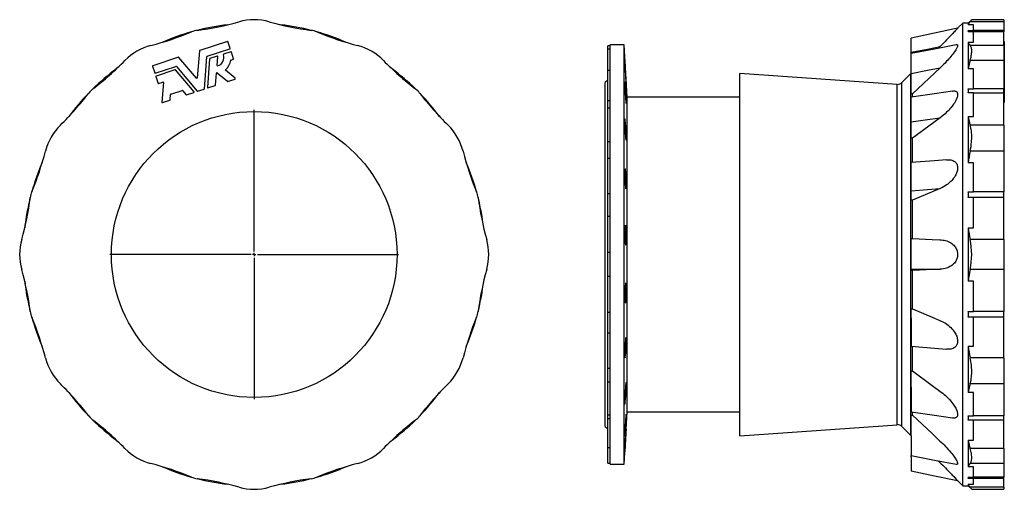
# Model space of a CAD drawing. Extents: x -180 to 1371, y -781 to 775.
# Tile 2 of 2: x -180 to 1371, y 36 to 775. Entities that reach past the tile are written whole.
import ezdxf

# ---------------------------------------------------------------- set-up
doc = ezdxf.new("R2010")
doc.units = 0
doc.layers.get('0').update_dxf_attribs({"linetype": 'CONTINUOUS'})
doc.layers.add('FORMAT', color=7, linetype='CONTINUOUS')

# ---------------------------------------------------------------- blocks, each defined once
blk = doc.blocks.new('SW_CENTERMARKSYMBOL_0')
at = {"layer": 'FORMAT', "color": 0}
for p, q in [((0, 5), (0, 227.5)), ((-5, 0), (-227.5, 0)), ((0, 0), (-2.5, 0)), ((0, 0), (0, 2.5)), ((0, 0), (0, -2.5)), ((0, 0), (2.5, 0)), ((5, 0), (227.5, 0)), ((0, -5), (0, -227.5))]:
    blk.add_line(p, q, dxfattribs=at)

msp = doc.modelspace()

# ---------------------------------------------------------------- linework, layer by layer
at = {"color": 7, "linetype": 'CONTINUOUS'}
for p, q in [((1305.5, 769.4), (1297.5, 761.4)), ((1314.2, 769.4), (1305.5, 769.4)), ((1305.5, 405.4), (1305.5, 769.4)), ((1319.7, 774.9), (1314.2, 769.4)), ((1314.2, 769.4), (1314.2, 767)), ((1322.5, 767), (1314.2, 767)), ((1370.5, 771.7), (1317.2, 771.7)), ((1370.5, 774.9), (1319.7, 774.9)), ((1322.5, 758.2), (1322.5, 767)), ((1370.5, 774.9), (1370.5, 771.7)), ((1370.5, 771.7), (1370.5, 758.2)), ((1224.4, 723.6), (1224.4, 745.7)), ((1314.2, 758.2), (1322.5, 758.2)), ((1314.2, 758.2), (1314.2, 755.8)), ((1322.5, 755.8), (1314.2, 755.8)), ((1370.5, 758.2), (1322.5, 758.2)), ((1322.5, 739.6), (1322.5, 755.8)), ((1370.5, 755.7), (1322.5, 755.7)), ((1370.5, 758.2), (1370.5, 755.7)), ((1370.5, 734.5), (1370.5, 755.7)), ((147.1, 740.8), (103.3, 726.6)), ((151.4, 729.7), (147.9, 740.4)), ((750.3, 733.8), (746.3, 733.8)), ((746.3, 728.8), (746.3, 733.8)), ((772.3, 735.4), (750.3, 735.4)), ((750.3, 728.2), (750.3, 735.4)), ((776.7, 652.9), (772.3, 735.4)), ((772.3, 405.4), (772.3, 735.4)), ((1269.8, 732.9), (1266.9, 730)), ((1314.2, 739.6), (1322.5, 739.6)), ((1314.2, 739.6), (1314.2, 697.5)), ((1370.5, 734.5), (1317.2, 734.5)), ((1371, 740.8), (1370.5, 740.8)), ((1371, 740.8), (1370.5, 740.8)), ((1370.5, 734.5), (1370.5, 710.8)), ((1371, 740.8), (1371, 726.6)), ((1371, 740.8), (1371, 740.8)), ((70, 715.8), (29.4, 702.6)), ((98.4, 683.1), (70.7, 715.6)), ((102.8, 726), (99.5, 683.5)), ((110.7, 666.3), (114.6, 716.7)), ((115.1, 717.3), (151, 728.9)), ((131, 717.6), (119.4, 713.8)), ((130.7, 702.7), (131.8, 717)), ((152.4, 724.5), (141.1, 720.9)), ((156.7, 713.4), (153.2, 724.1)), ((750.3, 728.8), (746.3, 728.8)), ((746.3, 695), (746.3, 728.8)), ((750.3, 691.2), (750.3, 728.2)), ((1224.4, 721.6), (1224.4, 723.6)), ((1224.4, 690.5), (1224.4, 721.5)), ((1371, 726.6), (1370.5, 726.6)), ((1371, 726), (1370.5, 726)), ((1371, 715.8), (1370.5, 715.8)), ((1371, 715.8), (1370.5, 715.8)), ((1371, 726.6), (1371, 726)), ((1371, 726), (1371, 715.8)), ((1371, 715.8), (1371, 702.6)), ((1371, 715.8), (1371, 715.8)), ((29, 701.8), (32.5, 691.1)), ((33.3, 690.7), (65.9, 701.3)), ((66.6, 701.1), (99.5, 662.7)), ((119, 713.3), (115.5, 668.4)), ((152.8, 711.5), (156.3, 712.7)), ((773.6, 701.2), (773.9, 701.2)), ((1269.8, 699.2), (1226.5, 658.1)), ((1370.5, 710.8), (1317.2, 710.8)), ((1370.5, 710.8), (1370.5, 666.1)), ((1371, 702.6), (1370.5, 702.6)), ((1371, 701.8), (1370.5, 701.8)), ((1371, 702.6), (1371, 701.8)), ((1371, 701.8), (1371, 691.1)), ((34.3, 685.5), (37.8, 674.8)), ((64.4, 696), (34.7, 686.3)), ((94.4, 661.5), (65.1, 695.8)), ((128.3, 672), (129.8, 690.8)), ((130.8, 691.2), (146.9, 678)), ((159.2, 682.7), (143.9, 695.3)), ((750.3, 695), (746.3, 695)), ((746.3, 647.4), (746.3, 695)), ((750.3, 626.2), (750.3, 691.2)), ((1202, 673.2), (954.2, 690.5)), ((954.2, 405.4), (954.2, 690.5)), ((1224, 690.4), (1209.7, 676.1)), ((1224.4, 690.4), (1224, 690.4)), ((1224, 405.4), (1224, 690.4)), ((1224.4, 658.1), (1224.4, 690.5)), ((1322.5, 697.5), (1314.2, 697.5)), ((1322.5, 666), (1322.5, 697.5)), ((1371, 691.1), (1370.5, 691.1)), ((1370.5, 690.7), (1371, 690.7)), ((1371, 686.3), (1370.5, 686.3)), ((1371, 685.5), (1370.5, 685.5)), ((1371, 691.1), (1371, 690.7)), ((1371, 690.7), (1371, 686.3)), ((1371, 686.3), (1371, 685.5)), ((1371, 685.5), (1371, 674.8)), ((38.6, 674.4), (45.5, 676.7)), ((46.4, 676), (43.9, 645.1)), ((116.3, 667.7), (127.9, 671.5)), ((147.4, 677.8), (159, 681.6)), ((746.3, 679.9), (742.3, 675.9)), ((742.3, 405.4), (742.3, 675.9)), ((773.4, 671.7), (773.9, 671.7)), ((774.8, 680.1), (775, 680.1)), ((1202, 405.4), (1202, 673.2)), ((1209.7, 405.4), (1209.7, 676.1)), ((1371, 674.8), (1370.5, 674.8)), ((1370.5, 674.4), (1371, 674.4)), ((1371, 674.8), (1371, 674.4)), ((1371, 674.4), (1371, 645.1)), ((56.7, 648.8), (57.4, 657.4)), ((57.9, 657.9), (75.6, 663.7)), ((76.2, 663.5), (81.8, 656.9)), ((82.5, 656.7), (94.1, 660.5)), ((100.1, 662.5), (110.3, 665.8)), ((954.2, 652.9), (776.7, 652.9)), ((776.7, 405.4), (776.7, 652.9)), ((1226.5, 658.1), (1224.4, 658.1)), ((1224.4, 614), (1224.4, 652.8)), ((1226.5, 653.2), (1226.5, 658.1)), ((1314.2, 666), (1322.5, 666)), ((1314.2, 666), (1314.2, 659.6)), ((1322.5, 659.6), (1314.2, 659.6)), ((1370.5, 666.1), (1322.5, 666.1)), ((1322.5, 622.6), (1322.5, 659.6)), ((1370.5, 659.4), (1322.5, 659.4)), ((1370.5, 659.4), (1370.5, 666.1)), ((1370.5, 609), (1370.5, 659.4)), ((44.7, 644.5), (56.3, 648.2)), ((746.3, 635.5), (746.3, 647.4)), ((750.3, 647.4), (746.3, 647.4)), ((774.3, 651.1), (775, 651.1)), ((1371, 645.1), (1370.5, 645.1)), ((1370.5, 644.4), (1371, 644.4)), ((1371, 645.1), (1371, 644.4)), ((750.3, 635.5), (746.3, 635.5)), ((746.3, 582.7), (746.3, 635.5)), ((750.3, 539.6), (750.3, 626.2)), ((1269.8, 620.7), (1226.5, 588.5)), ((1314.2, 622.6), (1322.5, 622.6)), ((1314.2, 622.6), (1314.2, 549.8)), ((773.3, 616.1), (773.9, 616.1)), ((1224.4, 588.5), (1224.4, 614)), ((1370.5, 609), (1317.2, 609)), ((1370.5, 609), (1370.5, 568.1)), ((773.8, 598), (775, 598)), ((746.3, 556.3), (746.3, 582.7)), ((750.3, 582.7), (746.3, 582.7)), ((774.6, 586.4), (775, 586.4)), ((1226.5, 588.5), (1224.4, 588.5)), ((1226.5, 550.1), (1226.5, 588.5)), ((1370.5, 568.1), (1317.2, 568.1)), ((1370.5, 568.1), (1370.5, 504.2)), ((750.3, 556.3), (746.3, 556.3)), ((746.3, 500.7), (746.3, 556.3)), ((1224.4, 505.8), (1224.4, 549.9)), ((1322.5, 549.8), (1314.2, 549.8)), ((1322.5, 504), (1322.5, 549.8)), ((750.3, 439.9), (750.3, 539.6)), ((773.6, 539.9), (773.9, 539.9)), ((774, 539.9), (773.9, 539.9)), ((773.4, 526.1), (775, 526.1)), ((746.3, 476.5), (746.3, 500.7)), ((750.3, 500.7), (746.3, 500.7)), ((774.1, 511.8), (775, 511.8)), ((1224.4, 491), (1224.4, 505.8)), ((1269.8, 509.4), (1226.5, 491)), ((1314.2, 504), (1322.5, 504)), ((1314.2, 504), (1314.2, 495.3)), ((1370.5, 504.2), (1322.5, 504.2)), ((1370.5, 495), (1370.5, 504.2)), ((1226.5, 491), (1224.4, 491)), ((1226.5, 430.4), (1226.5, 491)), ((1322.5, 495.3), (1314.2, 495.3)), ((1322.5, 447.4), (1322.5, 495.3)), ((1370.5, 495), (1322.5, 495)), ((1370.5, 429.1), (1370.5, 495)), ((746.3, 465), (746.3, 476.5)), ((750.3, 465), (746.3, 465)), ((746.3, 409), (746.3, 465)), ((750.3, 336.8), (750.3, 439.9)), ((773.3, 442.4), (775, 442.4)), ((1314.2, 447.4), (1314.2, 363.4)), ((1314.2, 447.4), (1322.5, 447.4)), ((773.6, 426.8), (775, 426.8)), ((1224.4, 428.6), (1224.4, 430.4)), ((1224.4, 430.4), (1226.5, 430.4)), ((1224.4, 382.2), (1224.4, 428.6)), ((1370.5, 429.1), (1317.2, 429.1)), ((1370.5, 429.1), (1370.5, 381.8)), ((742.3, 134.9), (742.3, 405.4)), ((746.3, 409), (750.3, 409)), ((746.3, 391.1), (746.3, 409)), ((772.3, 75.4), (772.3, 405.4)), ((776.7, 157.9), (776.7, 405.4)), ((954.2, 120.3), (954.2, 405.4)), ((1202, 137.6), (1202, 405.4)), ((1209.7, 134.7), (1209.7, 405.4)), ((1224, 120.4), (1224, 405.4)), ((1305.5, 41.4), (1305.5, 405.4)), ((746.3, 370.6), (746.3, 391.1)), ((1224.4, 380.4), (1224.4, 382.2)), ((1226.5, 380.4), (1224.4, 380.4)), ((1269.8, 382.3), (1226.5, 380.4)), ((1226.5, 319.9), (1226.5, 380.4)), ((1370.5, 381.8), (1317.2, 381.8)), ((1370.5, 381.8), (1370.5, 315.8)), ((750.3, 370.6), (746.3, 370.6)), ((746.3, 314.6), (746.3, 370.6)), ((1322.5, 363.4), (1314.2, 363.4)), ((1322.5, 315.6), (1322.5, 363.4)), ((773.7, 355.1), (775, 355.1)), ((750.3, 240.4), (750.3, 336.8)), ((773.3, 339.7), (775, 339.7)), ((773.8, 329.6), (773.9, 329.6)), ((746.3, 314.6), (750.3, 314.6)), ((746.3, 307.1), (746.3, 314.6)), ((1224.4, 305.1), (1224.4, 319.9)), ((1224.4, 319.9), (1226.5, 319.9)), ((1314.2, 315.6), (1322.5, 315.6)), ((1314.2, 315.6), (1314.2, 306.8)), ((1370.5, 315.8), (1322.5, 315.8)), ((1370.5, 306.7), (1370.5, 315.8)), ((746.3, 281.4), (746.3, 307.1)), ((1224.4, 305.1), (1224.4, 260.9)), ((1322.5, 306.8), (1314.2, 306.8)), ((1322.5, 261), (1322.5, 306.8)), ((1370.5, 306.7), (1322.5, 306.7)), ((1370.5, 242.8), (1370.5, 306.7)), ((746.3, 226.4), (746.3, 281.4)), ((750.3, 281.4), (746.3, 281.4)), ((774.3, 272.6), (775, 272.6)), ((773.5, 259.1), (775, 259.1)), ((1226.5, 222.4), (1226.5, 260.7)), ((1314.2, 261), (1322.5, 261)), ((1314.2, 261), (1314.2, 188.3)), ((750.3, 160.2), (750.3, 240.4)), ((773.5, 243.7), (773.9, 243.7)), ((1370.5, 242.8), (1317.2, 242.8)), ((1370.5, 242.8), (1370.5, 201.8)), ((746.3, 226.4), (750.3, 226.4)), ((746.3, 204.3), (746.3, 226.4)), ((1224.4, 222.4), (1226.5, 222.4)), ((1224.4, 196.8), (1224.4, 222.4)), ((746.3, 153), (746.3, 204.3)), ((750.3, 204.3), (746.3, 204.3)), ((774.8, 203.2), (775, 203.2)), ((1370.5, 201.8), (1317.2, 201.8)), ((1370.5, 201.8), (1370.5, 151.4)), ((774, 192.8), (775, 192.8)), ((1224.4, 196.8), (1224.4, 158.1)), ((1322.5, 188.3), (1314.2, 188.3)), ((1322.5, 151.3), (1322.5, 188.3)), ((773.3, 173.6), (773.9, 173.6)), ((750.3, 104), (750.3, 160.2)), ((772.3, 75.4), (776.7, 157.9)), ((776.7, 157.9), (954.2, 157.9)), ((1226.5, 152.7), (1226.5, 157.7)), ((746.3, 153), (750.3, 153)), ((746.3, 146.9), (746.3, 153)), ((746.3, 101.5), (746.3, 146.9)), ((750.3, 146.9), (746.3, 146.9)), ((774.4, 147.2), (775, 147.2)), ((1224.4, 152.7), (1226.5, 152.7)), ((1224.4, 120.3), (1224.4, 152.7)), ((1314.2, 151.3), (1322.5, 151.3)), ((1314.2, 151.3), (1314.2, 144.9)), ((1322.5, 144.9), (1314.2, 144.9)), ((1370.5, 151.4), (1322.5, 151.4)), ((1322.5, 113.3), (1322.5, 144.9)), ((1370.5, 144.7), (1322.5, 144.7)), ((1370.5, 144.7), (1370.5, 151.4)), ((1370.5, 100), (1370.5, 144.7)), ((742.3, 134.9), (746.3, 130.9)), ((773.4, 126.2), (773.9, 126.2)), ((774.9, 127), (775, 127)), ((954.2, 120.3), (1202, 137.6)), ((1209.7, 134.7), (1224, 120.4)), ((1224, 120.4), (1224.4, 120.4)), ((1224.4, 120.3), (1224.4, 89.3)), ((1314.2, 113.3), (1322.5, 113.3)), ((1314.2, 113.3), (1314.2, 71.3)), ((746.3, 101.5), (750.3, 101.5)), ((746.3, 77.1), (746.3, 101.5)), ((750.3, 77.2), (750.3, 104)), ((773.8, 106.2), (773.9, 106.2)), ((1370.5, 100), (1317.2, 100)), ((1370.5, 100), (1370.5, 76.4)), ((1224.4, 87.2), (1224.4, 89.3)), ((1224.4, 87.2), (1224.4, 65.2)), ((746.3, 77.1), (750.3, 77.1)), ((750.3, 75.4), (750.3, 77.2)), ((750.3, 75.4), (772.3, 75.4)), ((1322.5, 71.3), (1314.2, 71.3)), ((1370.5, 76.4), (1317.2, 76.4)), ((1322.5, 55), (1322.5, 71.3)), ((1370.5, 76.4), (1370.5, 55.1)), ((1297.5, 49.5), (1305.5, 41.4)), ((1314.2, 55), (1322.5, 55)), ((1314.2, 55), (1314.2, 52.7)), ((1322.5, 52.7), (1314.2, 52.7)), ((1370.5, 55.1), (1322.5, 55.1)), ((1322.5, 43.9), (1322.5, 52.7)), ((1370.5, 52.7), (1322.5, 52.7)), ((1370.5, 52.7), (1370.5, 55.1)), ((1370.5, 39.1), (1370.5, 52.7)), ((1305.5, 41.4), (1314.2, 41.4)), ((1314.2, 43.9), (1322.5, 43.9)), ((1314.2, 43.9), (1314.2, 41.4)), ((1314.2, 41.4), (1319.7, 35.9)), ((1370.5, 39.1), (1317.2, 39.1)), ((1319.7, 35.9), (1370.5, 35.9)), ((1370.5, 39.1), (1370.5, 35.9))]:
    msp.add_line(p, q, dxfattribs=at)
for points in [[(1297.5, 761.4), (1261.2, 753.6), (1224.4, 745.7)], [(1297.5, 761.4), (1297.5, 761.4), (1297.4, 761.3), (1297.2, 761.1), (1297, 760.9), (1296.7, 760.6), (1296.3, 760.2), (1295.8, 759.6), (1295.2, 759), (1294.6, 758.3), (1293.5, 757.2), (1292.4, 756), (1291.1, 754.7), (1289.8, 753.4), (1288.3, 751.8), (1286.8, 750.2), (1285.2, 748.6), (1283.5, 746.9), (1281.9, 745.1), (1280.2, 743.4), (1277.6, 740.8), (1275.1, 738.2), (1272.4, 735.6), (1269.8, 732.9)], [(1317.2, 771.7), (1318, 772.7), (1318.6, 773.5), (1319, 774.1), (1319.3, 774.5), (1319.5, 774.7), (1319.6, 774.9), (1319.7, 774.9)], [(1295.4, 735.6), (1261.2, 728.8), (1224.4, 721.5)], [(1224.4, 723.6), (1249.8, 728.8), (1269.8, 732.9)], [(1295.4, 735.6), (1296, 735.7), (1296.6, 735.7), (1297, 735.5), (1297.2, 735.2), (1297.4, 734.9), (1297.5, 734.5), (1297.5, 733.9), (1297.3, 733.2), (1297.1, 732.4), (1296.7, 731.5), (1296.3, 730.6), (1295.8, 729.6), (1295.2, 728.6), (1294.6, 727.5), (1293.5, 725.9), (1292.3, 724.2), (1291.1, 722.5), (1289.8, 720.8), (1288.3, 718.9), (1286.7, 717), (1285.1, 715.1), (1283.5, 713.2), (1281.8, 711.3), (1280.2, 709.5), (1277.6, 706.8), (1275, 704.2), (1272.4, 701.6), (1269.8, 699.2)], [(1317.2, 710.8), (1318, 713.5), (1318.6, 716.1), (1319, 718.6), (1319.3, 720.4), (1319.5, 722.2), (1319.6, 723.8), (1319.7, 725.4), (1319.6, 727.3), (1319.4, 729.1), (1319.1, 730.6), (1318.7, 731.8), (1318.3, 732.8), (1317.8, 733.7), (1317.2, 734.5)], [(773.9, 701.2), (773.8, 702.6), (773.8, 704), (773.7, 705.3), (773.6, 706.4), (773.6, 707.5), (773.5, 708.4), (773.4, 709.1), (773.4, 709.7), (773.4, 710.1), (773.3, 710.4), (773.3, 710.4), (773.3, 710.3), (773.3, 710), (773.3, 709.6), (773.3, 708.9), (773.4, 708.2), (773.4, 707.2), (773.4, 706.2), (773.5, 705), (773.5, 703.7), (773.6, 702.3), (773.7, 700.8), (773.7, 699.3), (773.8, 697.8), (773.9, 696.6), (773.9, 695.4)], [(775, 680.1), (774.9, 681.3), (774.9, 682.7), (774.8, 684.2), (774.7, 685.8), (774.7, 687.4), (774.6, 689.1), (774.5, 690.8), (774.4, 692.6), (774.3, 694.3), (774.2, 696), (774.1, 697.7), (774, 699.2), (774, 700.2), (773.9, 701.2)], [(1224.4, 690.5), (1249.8, 695.4), (1269.8, 699.2)], [(773.9, 695.4), (774, 693.7), (774.1, 692), (774.2, 690.2), (774.3, 688.5), (774.4, 686.8), (774.5, 685.2), (774.5, 683.6), (774.6, 682.2), (774.7, 680.9), (774.8, 679.7), (774.9, 678.6), (774.9, 677.7), (775, 677.2), (775, 676.8)], [(773.9, 671.7), (773.8, 672.9), (773.8, 673.9), (773.7, 674.8), (773.6, 675.6), (773.6, 676.2), (773.5, 676.7), (773.4, 677), (773.4, 677.1), (773.4, 677), (773.3, 676.7), (773.3, 676.3), (773.3, 675.7), (773.3, 675), (773.3, 674.1), (773.3, 673), (773.4, 671.9), (773.4, 670.6), (773.4, 669.2), (773.5, 667.8), (773.5, 666.3), (773.6, 664.7), (773.7, 663.2), (773.7, 661.6), (773.8, 660), (773.9, 658.9), (773.9, 657.8)], [(775, 676.8), (775, 676.3), (775.1, 675.9), (775.1, 675.7), (775.1, 675.6), (775.1, 675.7), (775.1, 676), (775.1, 676.4), (775.1, 677), (775.1, 677.7), (775.1, 678.4), (775, 679.2), (775, 680.1)], [(1289.4, 662.6), (1261.2, 658.4), (1224.4, 652.8)], [(1289.4, 662.6), (1289.9, 662.7), (1291.4, 662.8), (1292.5, 662.8), (1293.5, 662.6), (1294.5, 662.3), (1295.3, 661.9), (1296, 661.3), (1296.6, 660.6), (1297, 659.8), (1297.2, 659.1), (1297.4, 658.3), (1297.5, 657.4), (1297.5, 656.5), (1297.3, 655.3), (1297.1, 654.1), (1296.7, 652.8), (1296.3, 651.5), (1295.8, 650.2), (1295.2, 648.9), (1294.6, 647.6), (1293.5, 645.7), (1292.3, 643.8), (1291.1, 642), (1289.8, 640.2), (1288.3, 638.2), (1286.7, 636.3), (1285.1, 634.5), (1283.5, 632.7), (1281.8, 631), (1280.2, 629.3), (1277.6, 627), (1275, 624.7), (1272.4, 622.6), (1269.8, 620.7), (1269.8, 620.7)], [(775, 643.2), (775, 643.1), (775.1, 643.2), (775.1, 643.4), (775.1, 643.8), (775.1, 644.4), (775.1, 645.1), (775.1, 645.9), (775.1, 646.9), (775.1, 647.9), (775.1, 648.9), (775, 650), (775, 651.1)], [(1224.4, 614), (1249.8, 617.8), (1269.8, 620.7)], [(773.9, 616.1), (773.8, 616.9), (773.8, 617.5), (773.7, 618), (773.6, 618.3), (773.6, 618.5), (773.5, 618.4), (773.4, 618.2), (773.4, 617.8), (773.4, 617.3), (773.3, 616.6), (773.3, 615.7), (773.3, 614.7), (773.3, 613.5), (773.3, 612.3), (773.3, 610.9), (773.4, 609.5), (773.4, 608), (773.4, 606.5), (773.5, 604.9), (773.5, 603.3), (773.6, 601.8), (773.7, 600.3), (773.7, 598.8), (773.8, 597.4), (773.9, 596.4), (773.9, 595.5)], [(1317.2, 568.1), (1318, 571.8), (1318.6, 575.5), (1319, 579.2), (1319.3, 582), (1319.5, 584.8), (1319.6, 587.5), (1319.7, 590.2), (1319.6, 593.6), (1319.4, 596.8), (1319.1, 600), (1318.7, 602.4), (1318.3, 604.7), (1317.8, 606.9), (1317.2, 609)], [(773.9, 595.5), (774, 593.9), (774.1, 592.4), (774.2, 591), (774.3, 589.8), (774.4, 588.7), (774.5, 587.7), (774.5, 586.9), (774.6, 586.3), (774.7, 585.9), (774.8, 585.7), (774.9, 585.7), (774.9, 585.8), (775, 586.1), (775, 586.4)], [(1280.2, 554.5), (1261.2, 552.9), (1224.4, 550)], [(1280.2, 554.5), (1280.3, 554.5), (1282.5, 554.6), (1284.6, 554.5), (1286.6, 554.2), (1288.3, 553.8), (1289.9, 553.3), (1291.4, 552.5), (1292.5, 551.9), (1293.5, 551.1), (1294.5, 550.1), (1295.3, 549), (1296, 548), (1296.6, 546.8), (1297, 545.4), (1297.2, 544.4), (1297.4, 543.2), (1297.5, 542), (1297.5, 540.8), (1297.3, 539.4), (1297.1, 537.9), (1296.7, 536.4), (1296.3, 535), (1295.8, 533.6), (1295.2, 532.2), (1294.6, 530.9), (1293.5, 529), (1292.3, 527.2), (1291.1, 525.5), (1289.8, 523.9), (1288.3, 522.1), (1286.7, 520.5), (1285.1, 519), (1283.5, 517.6), (1281.8, 516.3), (1280.2, 515.1), (1277.6, 513.4), (1275, 511.9), (1272.4, 510.6), (1269.8, 509.4), (1269.8, 509.4)], [(773.9, 539.9), (773.8, 540.2), (773.8, 540.4), (773.7, 540.4), (773.6, 540.2), (773.6, 539.9), (773.5, 539.4), (773.4, 538.7), (773.4, 537.8), (773.4, 536.8), (773.3, 535.7), (773.3, 534.5), (773.3, 533.2), (773.3, 531.7), (773.3, 530.3), (773.3, 528.7), (773.4, 527.2), (773.4, 525.6), (773.4, 524), (773.5, 522.5), (773.5, 521), (773.6, 519.6), (773.7, 518.3), (773.7, 517), (773.8, 515.9), (773.9, 515.2), (773.9, 514.5)], [(775, 526.1), (774.9, 527.8), (774.9, 529.5), (774.8, 531.1), (774.7, 532.6), (774.7, 534.1), (774.6, 535.4), (774.5, 536.5), (774.4, 537.5), (774.3, 538.4), (774.2, 539), (774.1, 539.5), (774, 539.8), (774, 539.9)], [(773.9, 514.5), (774, 513.3), (774.1, 512.1), (774.2, 511.1), (774.3, 510.3), (774.4, 509.7), (774.5, 509.2), (774.5, 509), (774.6, 508.9), (774.7, 509), (774.8, 509.4), (774.9, 509.9), (774.9, 510.6), (775, 511.1), (775, 511.8)], [(1224.4, 505.8), (1249.8, 507.8), (1269.8, 509.4)], [(773.9, 450.5), (773.8, 450.4), (773.8, 450.1), (773.7, 449.6), (773.6, 448.9), (773.6, 448.1), (773.5, 447.2), (773.4, 446.1), (773.4, 444.8), (773.4, 443.5), (773.3, 442.1), (773.3, 440.7), (773.3, 439.1), (773.3, 437.6), (773.3, 436), (773.3, 434.4), (773.4, 432.9), (773.4, 431.4), (773.4, 430), (773.5, 428.6), (773.5, 427.4), (773.6, 426.3), (773.7, 425.3), (773.7, 424.4), (773.8, 423.7), (773.9, 423.3), (773.9, 422.9)], [(775, 442.4), (774.9, 443.9), (774.9, 445.4), (774.8, 446.7), (774.7, 447.9), (774.7, 448.9), (774.6, 449.8), (774.5, 450.5), (774.4, 451), (774.3, 451.4), (774.2, 451.5), (774.1, 451.4), (774, 451.2), (774, 450.9), (773.9, 450.5)], [(773.9, 422.9), (774, 422.1), (774.1, 421.4), (774.2, 420.9), (774.3, 420.6), (774.4, 420.5), (774.5, 420.6), (774.5, 420.9), (774.6, 421.4), (774.7, 422), (774.8, 422.9), (774.9, 423.9), (774.9, 425), (775, 425.9), (775, 426.8)], [(1226.5, 430.4), (1257.4, 429.1), (1269.6, 428.5), (1271.7, 428.4), (1273.9, 428.2), (1276, 427.8), (1278.1, 427.3), (1280.3, 426.7), (1282.5, 425.9), (1284.6, 424.9), (1286.6, 423.7), (1288.3, 422.6), (1289.9, 421.3), (1291.4, 419.9), (1292.5, 418.7), (1293.5, 417.3), (1294.5, 415.9), (1295.3, 414.4), (1296, 412.9), (1296.6, 411.4), (1297, 409.7), (1297.2, 408.5), (1297.4, 407.2), (1297.5, 405.9), (1297.5, 404.5), (1297.3, 403), (1297.1, 401.5), (1296.7, 400.1), (1296.3, 398.7), (1295.8, 397.5), (1295.2, 396.2), (1294.6, 395.1), (1293.5, 393.5), (1292.3, 392), (1291.1, 390.7), (1289.8, 389.5), (1288.3, 388.3), (1286.7, 387.2), (1285.1, 386.3), (1283.5, 385.4), (1281.8, 384.7), (1280.2, 384.1), (1277.6, 383.4), (1275, 382.8), (1272.4, 382.5), (1269.8, 382.3)], [(1224.4, 382.2), (1249.8, 382.3), (1269.8, 382.3)], [(775, 355.1), (774.9, 356.3), (774.9, 357.3), (774.8, 358.3), (774.7, 359), (774.7, 359.6), (774.6, 359.9), (774.5, 360.1), (774.4, 360.1), (774.3, 359.9), (774.2, 359.4), (774.1, 358.8), (774, 358.1), (774, 357.4), (773.9, 356.7)], [(773.9, 356.7), (773.8, 356.1), (773.8, 355.3), (773.7, 354.4), (773.6, 353.3), (773.6, 352.2), (773.5, 350.9), (773.4, 349.5), (773.4, 348), (773.4, 346.5), (773.3, 344.9), (773.3, 343.4), (773.3, 341.8), (773.3, 340.3), (773.3, 338.7), (773.3, 337.3), (773.4, 335.9), (773.4, 334.7), (773.4, 333.5), (773.5, 332.5), (773.5, 331.6), (773.6, 330.9), (773.7, 330.3), (773.7, 329.9), (773.8, 329.6), (773.9, 329.6), (773.9, 329.6)], [(773.9, 329.6), (774, 329.3), (774.1, 329.1), (774.2, 329.2), (774.3, 329.4), (774.4, 329.8), (774.5, 330.5), (774.5, 331.3), (774.6, 332.2), (774.7, 333.4), (774.8, 334.6), (774.9, 336), (774.9, 337.5), (775, 338.6), (775, 339.7)], [(1226.5, 319.9), (1257.4, 306.7), (1269.6, 301.5), (1271.7, 300.6), (1273.9, 299.6), (1276, 298.4), (1278.1, 297.1), (1280.3, 295.7), (1282.5, 294.1), (1284.6, 292.3), (1286.6, 290.4), (1288.3, 288.7), (1289.9, 286.9), (1291.4, 285), (1292.5, 283.4), (1293.5, 281.8), (1294.5, 280.1), (1295.3, 278.3), (1296, 276.7), (1296.6, 275.1), (1297, 273.4), (1297.2, 272.1), (1297.4, 270.8), (1297.5, 269.6), (1297.5, 268.4), (1297.3, 267), (1297.1, 265.8), (1296.7, 264.6), (1296.3, 263.5), (1295.8, 262.5), (1295.2, 261.6), (1294.6, 260.8), (1293.5, 259.8), (1292.3, 258.9), (1291.1, 258.2), (1289.8, 257.6), (1288.3, 257), (1286.7, 256.7), (1285.1, 256.4), (1283.5, 256.3), (1281.8, 256.3), (1280.2, 256.4), (1279.8, 256.4)], [(773.9, 267.7), (773.8, 266.7), (773.8, 265.5), (773.7, 264.2), (773.6, 262.9), (773.6, 261.4), (773.5, 259.9), (773.4, 258.4), (773.4, 256.8), (773.4, 255.2), (773.3, 253.7), (773.3, 252.2), (773.3, 250.7), (773.3, 249.3), (773.3, 248), (773.3, 246.8), (773.4, 245.8), (773.4, 244.9), (773.4, 244.1), (773.5, 243.5), (773.5, 243), (773.6, 242.8), (773.7, 242.7), (773.7, 242.8), (773.8, 243), (773.9, 243.3), (773.9, 243.7)], [(775, 272.6), (774.9, 273.4), (774.9, 274), (774.8, 274.4), (774.7, 274.6), (774.7, 274.7), (774.6, 274.5), (774.5, 274.1), (774.4, 273.6), (774.3, 272.8), (774.2, 271.9), (774.1, 270.8), (774, 269.6), (774, 268.7), (773.9, 267.7)], [(1224.4, 260.9), (1261.2, 257.9), (1279.8, 256.4)], [(1317.2, 201.8), (1318, 204.6), (1318.6, 207.5), (1319, 210.6), (1319.3, 213), (1319.5, 215.5), (1319.6, 218.1), (1319.7, 220.7), (1319.6, 224.1), (1319.4, 227.7), (1319.1, 231.3), (1318.7, 234.1), (1318.3, 237), (1317.8, 239.9), (1317.2, 242.8)], [(1226.5, 222.4), (1257.4, 199.4), (1269.6, 190.4), (1271.7, 188.7), (1273.9, 187), (1276, 185.3), (1278.1, 183.4), (1280.3, 181.4), (1282.5, 179.2), (1284.6, 177), (1286.6, 174.7), (1288.3, 172.7), (1289.9, 170.6), (1291.4, 168.4), (1292.5, 166.8), (1293.5, 165.1), (1294.5, 163.4), (1295.3, 161.6), (1296, 160.1), (1296.6, 158.6), (1297, 157.1), (1297.2, 156), (1297.4, 155), (1297.5, 154), (1297.5, 153.1), (1297.3, 152.1), (1297.1, 151.2), (1296.7, 150.5), (1296.3, 149.9), (1295.8, 149.3), (1295.2, 148.9), (1294.6, 148.6), (1293.5, 148.2), (1292.3, 148.1), (1291.1, 148), (1289.8, 148.1), (1289.4, 148.2)], [(775, 203.2), (774.9, 203.5), (774.9, 203.5), (774.8, 203.4), (774.7, 203.1), (774.7, 202.6), (774.6, 201.9), (774.5, 201), (774.4, 199.9), (774.3, 198.8), (774.2, 197.4), (774.1, 196), (774, 194.4), (774, 193.3), (773.9, 192.2)], [(773.9, 192.2), (773.8, 190.8), (773.8, 189.4), (773.7, 187.9), (773.6, 186.4), (773.6, 184.8), (773.5, 183.2), (773.4, 181.7), (773.4, 180.1), (773.4, 178.7), (773.3, 177.3), (773.3, 175.9), (773.3, 174.7), (773.3, 173.7), (773.3, 172.7), (773.3, 171.9), (773.4, 171.3), (773.4, 170.8), (773.4, 170.5), (773.5, 170.3), (773.5, 170.4), (773.6, 170.6), (773.7, 171), (773.7, 171.6), (773.8, 172.3), (773.9, 172.9), (773.9, 173.6)], [(1224.4, 158), (1261.2, 152.5), (1289.4, 148.2)], [(773.9, 126.2), (774, 127.4), (774.1, 128.7), (774.2, 130.2), (774.3, 131.7), (774.4, 133.4), (774.5, 135), (774.5, 136.8), (774.6, 138.5), (774.7, 140.2), (774.8, 142), (774.9, 143.6), (774.9, 145.2), (775, 146.3), (775, 147.2)], [(775, 147.2), (775, 148.5), (775.1, 149.6), (775.1, 150.7), (775.1, 151.6), (775.1, 152.3), (775.1, 153), (775.1, 153.4), (775.1, 153.8), (775.1, 153.9), (775.1, 153.9), (775, 153.8), (775, 153.6)], [(1226.5, 152.7), (1257.4, 123.5), (1269.6, 111.9), (1271.7, 109.9), (1273.9, 107.8), (1276, 105.7), (1278.1, 103.5), (1280.3, 101.2), (1282.5, 98.8), (1284.6, 96.4), (1286.6, 94), (1288.3, 92), (1289.9, 90), (1291.4, 88), (1292.5, 86.5), (1293.5, 85), (1294.5, 83.5), (1295.3, 82.1), (1296, 80.9), (1296.6, 79.7), (1297, 78.7), (1297.2, 77.9), (1297.4, 77.3), (1297.5, 76.7), (1297.5, 76.2), (1297.3, 75.8), (1297.1, 75.4), (1296.7, 75.2), (1296.3, 75.1), (1295.8, 75.1), (1295.4, 75.2)], [(773.9, 137.5), (773.8, 136), (773.8, 134.4), (773.7, 132.9), (773.6, 131.3), (773.6, 129.7), (773.5, 128.3), (773.4, 126.8), (773.4, 125.5), (773.4, 124.3), (773.3, 123.2), (773.3, 122.2), (773.3, 121.4), (773.3, 120.7), (773.3, 120.2), (773.3, 119.8), (773.4, 119.7), (773.4, 119.7), (773.4, 119.9), (773.5, 120.2), (773.5, 120.7), (773.6, 121.4), (773.7, 122.3), (773.7, 123.3), (773.8, 124.4), (773.9, 125.3), (773.9, 126.2)], [(775, 128.6), (774.9, 127.8), (774.9, 126.9), (774.8, 125.7), (774.7, 124.5), (774.7, 123.1), (774.6, 121.6), (774.5, 120), (774.4, 118.3), (774.3, 116.6), (774.2, 114.9), (774.1, 113.1), (774, 111.4), (774, 110.2), (773.9, 109.1)], [(773.9, 106.2), (774, 107.7), (774.1, 109.3), (774.2, 111), (774.3, 112.7), (774.4, 114.5), (774.5, 116.2), (774.5, 117.9), (774.6, 119.6), (774.7, 121.2), (774.8, 122.7), (774.9, 124.2), (774.9, 125.5), (775, 126.3), (775, 127)], [(775.1, 130.5), (775.1, 130.5), (775.1, 130.4), (775.1, 130.1), (775.1, 129.7), (775, 129.2), (775, 128.6)], [(773.9, 109.1), (773.8, 107.5), (773.8, 106), (773.7, 104.5), (773.6, 103), (773.6, 101.7), (773.5, 100.4), (773.4, 99.3), (773.4, 98.3), (773.4, 97.4), (773.3, 96.7), (773.3, 96.2), (773.3, 95.8), (773.3, 95.6), (773.3, 95.6)], [(773.3, 95.6), (773.3, 95.7), (773.4, 96), (773.4, 96.5), (773.4, 97.2), (773.5, 98), (773.5, 99), (773.6, 100), (773.7, 101.3), (773.7, 102.6), (773.8, 104), (773.9, 105.1), (773.9, 106.2)], [(1317.2, 76.4), (1318, 77.4), (1318.6, 78.7), (1319, 80.1), (1319.3, 81.3), (1319.5, 82.6), (1319.6, 83.9), (1319.7, 85.4), (1319.6, 87.5), (1319.4, 89.7), (1319.1, 92), (1318.7, 93.9), (1318.3, 95.9), (1317.8, 97.9), (1317.2, 100)], [(1224.4, 89.3), (1261.2, 82), (1295.4, 75.2)], [(1266.9, 80.9), (1269.6, 78.2), (1271.7, 76), (1273.9, 73.8), (1276, 71.7), (1278.1, 69.5), (1280.3, 67.3), (1282.5, 65.1), (1284.6, 62.9), (1286.6, 60.8), (1287.8, 59.5), (1289.1, 58.3), (1290.2, 57), (1291.4, 55.9), (1292.5, 54.7), (1293.5, 53.7), (1294.5, 52.6), (1295.3, 51.7), (1295.8, 51.2), (1296.3, 50.7), (1296.7, 50.3), (1297, 50), (1297.2, 49.7), (1297.4, 49.5), (1297.5, 49.5), (1297.5, 49.5)], [(1224.4, 65.2), (1261.2, 57.3), (1297.5, 49.5)], [(1319.7, 35.9), (1319.6, 36), (1319.4, 36.3), (1319.1, 36.7), (1318.7, 37.2), (1318.3, 37.7), (1317.8, 38.4), (1317.2, 39.1)]]:
    msp.add_lwpolyline(points, dxfattribs=at)
msp.add_circle((189.2, 405.4), 225, dxfattribs=at)
for centre, radius, start, end in [((189.2, 405.4), 364, 96.6282, 104.2872), ((34.2, 1245.3), 491.5, 277.6462, 285.5021), ((189.2, 686.4), 88.5, 74.4979, 105.5021), ((344.3, 1245.3), 491.5, 254.4979, 262.3538), ((189.2, 405.4), 364, 75.7128, 83.3718), ((1341.3, 752.8), 30.6, 141.8947, 152.4047), ((-96.5, 1210.3), 491.5, 284.4979, 292.3538), ((189.2, 405.4), 364, 105.7128, 113.3718), ((104.5, 721.5), 37, 97.6462, 112.3538), ((273.9, 721.5), 37, 67.6462, 82.3538), ((189.2, 405.4), 364, 66.6282, 74.2872), ((474.9, 1210.3), 491.5, 247.6462, 255.5021), ((1311.7, 757), 2.78, 335.081, 24.919), ((48.7, 648.8), 88.5, 104.4979, 135.5021), ((147.3, 740.2), 0.625, 18, 108), ((150.8, 729.5), 0.625, 288, 18), ((329.7, 648.8), 88.5, 44.4979, 75.5021), ((1332.4, 747), 19.7, 202.158, 219.5077), ((70.2, 715.2), 0.625, 40.5, 108), ((103.5, 726), 0.625, 108, 175.5), ((115.3, 716.7), 0.625, 108, 175.5), ((119.6, 713.2), 0.625, 108, 175.5), ((131.2, 717), 0.625, 355.5, 108), ((127.8, 715.3), 13.7, 285.7158, 20.1429), ((141.3, 720.3), 0.625, 108, 200.1429), ((152.6, 723.9), 0.625, 18, 108), ((-365, 1055.3), 491.5, 307.6462, 315.5021), ((29.6, 702), 0.625, 108, 198), ((66.1, 700.7), 0.625, 40.5, 108), ((131.3, 702.7), 0.625, 175.5, 285.7158), ((127.8, 715.3), 25, 310.2564, 350.1713), ((153, 711), 0.625, 108, 170.1713), ((156.1, 713.2), 0.625, 288, 18), ((743.4, 1055.3), 491.5, 224.4979, 232.3538), ((1434.3, 677), 121.9, 163.8765, 170.2752), ((189.2, 405.4), 364, 126.6282, 134.2872), ((33.1, 691.3), 0.625, 198, 288), ((34.9, 685.7), 0.625, 108, 198), ((64.6, 695.4), 0.625, 40.5, 108), ((98.9, 683.6), 0.625, 220.5, 355.5), ((130.4, 690.7), 0.625, 50.5, 175.5), ((144.3, 695.8), 0.625, 130.2564, 230.5), ((158.8, 682.2), 0.625, 288, 50.5), ((189.2, 405.4), 364, 45.7128, 53.3718), ((38.4, 675), 0.625, 198, 288), ((45.7, 676.1), 0.625, 355.5, 108), ((116.1, 668.3), 0.625, 175.5, 288), ((127.7, 672.1), 0.625, 288, 355.5), ((147.3, 678.4), 0.625, 230.5, 288), ((294.4, 636.3), 480.8, 1.7586, 4.2164), ((1202.7, 683.2), 10, 266, 315), ((-460.6, 959.6), 491.5, 314.4979, 322.3538), ((189.2, 405.4), 364, 135.7128, 143.3718), ((-42.2, 636.8), 37, 127.6462, 142.3538), ((58, 657.3), 0.625, 108, 175.5), ((75.8, 663.1), 0.625, 40.5, 108), ((82.3, 657.3), 0.625, 220.5, 288), ((93.9, 661.1), 0.625, 288, 40.5), ((99.9, 663.1), 0.625, 220.5, 288), ((110.1, 666.4), 0.625, 288, 355.5), ((420.6, 636.8), 37, 37.6462, 52.3538), ((189.2, 405.4), 364, 36.6282, 44.2872), ((839.1, 959.6), 491.5, 217.6462, 225.5021), ((898.1, 659.6), 124.2, 180.8509, 187.5919), ((1293.9, 662.8), 20.6, 351.0457, 8.9543), ((44.5, 645.1), 0.625, 175.5, 288), ((56.1, 648.8), 0.625, 288, 355.5), ((1423, 639.9), 110.2, 189.0526, 196.2749), ((-54.1, 545.9), 88.5, 134.4979, 165.5021), ((432.6, 545.9), 88.5, 14.4979, 45.5021), ((575.3, 595.2), 199.7, 0.808, 6.0017), ((664.9, 592.2), 110.3, 356.9741, 3.0259), ((-615.6, 691.1), 491.5, 337.6462, 345.5021), ((994.1, 691.1), 491.5, 194.4979, 202.3538), ((1523.7, 524.3), 211.1, 168.0232, 173.0497), ((189.2, 405.4), 364, 156.6282, 164.2872), ((189.2, 405.4), 364, 15.7128, 23.3718), ((600.9, 519), 174.2, 357.6457, 2.3543), ((-126.9, 490.1), 37, 157.6462, 172.3538), ((505.3, 490.1), 37, 7.6462, 22.3538), ((1276.1, 499.6), 38.4, 353.4554, 6.5446), ((-650.7, 560.4), 491.5, 344.4979, 352.3538), ((189.2, 405.4), 364, 165.7128, 173.3718), ((189.2, 405.4), 364, 6.6282, 14.2872), ((1029.1, 560.4), 491.5, 187.6462, 195.5021), ((567.2, 434.6), 207.9, 357.853, 2.147), ((1518.2, 471.8), 205.5, 186.8159, 192.0067), ((-91.8, 405.4), 88.5, 164.4979, 195.5021), ((470.2, 405.4), 88.5, 344.4979, 15.5021), ((1204.8, 405.4), 114.8, 348.1139, 11.8861), ((-650.7, 250.4), 491.5, 7.6462, 15.5021), ((1029.1, 250.4), 491.5, 164.4979, 172.3538), ((1518.2, 339), 205.5, 167.9933, 173.1841), ((189.2, 405.4), 364, 186.6282, 194.2872), ((189.2, 405.4), 364, 345.7128, 353.3718), ((576.5, 347.4), 198.6, 357.7891, 2.2109), ((-126.9, 320.7), 37, 187.6462, 202.3538), ((505.3, 320.7), 37, 337.6462, 352.3538), ((1276.1, 311.2), 38.4, 353.4559, 6.5441), ((189.2, 405.4), 364, 195.7128, 203.3718), ((-615.6, 119.7), 491.5, 14.4979, 22.3538), ((994.1, 119.7), 491.5, 157.6462, 165.5021), ((189.2, 405.4), 364, 336.6282, 344.2872), ((625.4, 265.9), 149.8, 357.404, 2.596), ((670.6, 258.6), 104.4, 351.7656, 0.236), ((1523.7, 286.6), 211.1, 186.9503, 191.9768), ((-54.1, 264.9), 88.5, 194.4979, 225.5021), ((432.6, 264.9), 88.5, 314.4979, 345.5021), ((-460.6, -148.8), 491.5, 37.6462, 45.5021), ((839.1, -148.8), 491.5, 134.4979, 142.3538), ((695.1, 198), 80.1, 356.2478, 3.7522), ((1423, 170.9), 110.2, 163.7251, 170.9474), ((189.2, 405.4), 364, 216.6282, 224.2872), ((189.2, 405.4), 364, 315.7128, 323.3718), ((492.9, 199), 282.1, 354.8375, 358.7279), ((-42.2, 174), 37, 217.6462, 232.3538), ((189.2, 405.4), 364, 225.7128, 233.3718), ((-365, -244.4), 491.5, 44.4979, 52.3538), ((743.4, -244.4), 491.5, 127.6462, 135.5021), ((189.2, 405.4), 364, 306.6282, 314.2872), ((420.6, 174), 37, 307.6462, 322.3538), ((1005.2, 130.2), 231.4, 174.181, 178.1751), ((1293.9, 148.1), 20.6, 351.0481, 8.9519), ((644.2, 134.1), 131, 356.8755, 358.391), ((1202.7, 127.7), 10, 45, 94), ((1434.3, 133.9), 121.9, 189.7248, 196.1235), ((48.7, 162.1), 88.5, 224.4979, 255.5021), ((329.7, 162.1), 88.5, 284.4979, 315.5021), ((-96.5, -399.5), 491.5, 67.6462, 75.5021), ((189.2, 405.4), 364, 246.6282, 254.2872), ((189.2, 405.4), 364, 285.7128, 293.3718), ((474.9, -399.5), 491.5, 104.4979, 112.3538), ((1332.4, 63.9), 19.7, 140.4923, 157.842), ((104.5, 89.3), 37, 247.6462, 262.3538), ((189.2, 405.4), 364, 255.7128, 263.3718), ((34.2, -434.5), 491.5, 74.4979, 82.3538), ((344.3, -434.5), 491.5, 97.6462, 105.5021), ((189.2, 405.4), 364, 276.6282, 284.2872), ((273.9, 89.3), 37, 277.6462, 292.3538), ((1311.7, 53.9), 2.78, 335.081, 24.919), ((189.2, 124.4), 88.5, 254.4979, 285.5021), ((1341.3, 58), 30.6, 207.5953, 218.1053)]:
    msp.add_arc(centre, radius, start, end, dxfattribs=at)

# ---------------------------------------------------------------- block references
at = {"layer": 'FORMAT'}
msp.add_blockref('SW_CENTERMARKSYMBOL_0', (189.2, 405.4), dxfattribs=at)

doc.saveas('drawing.dxf')
